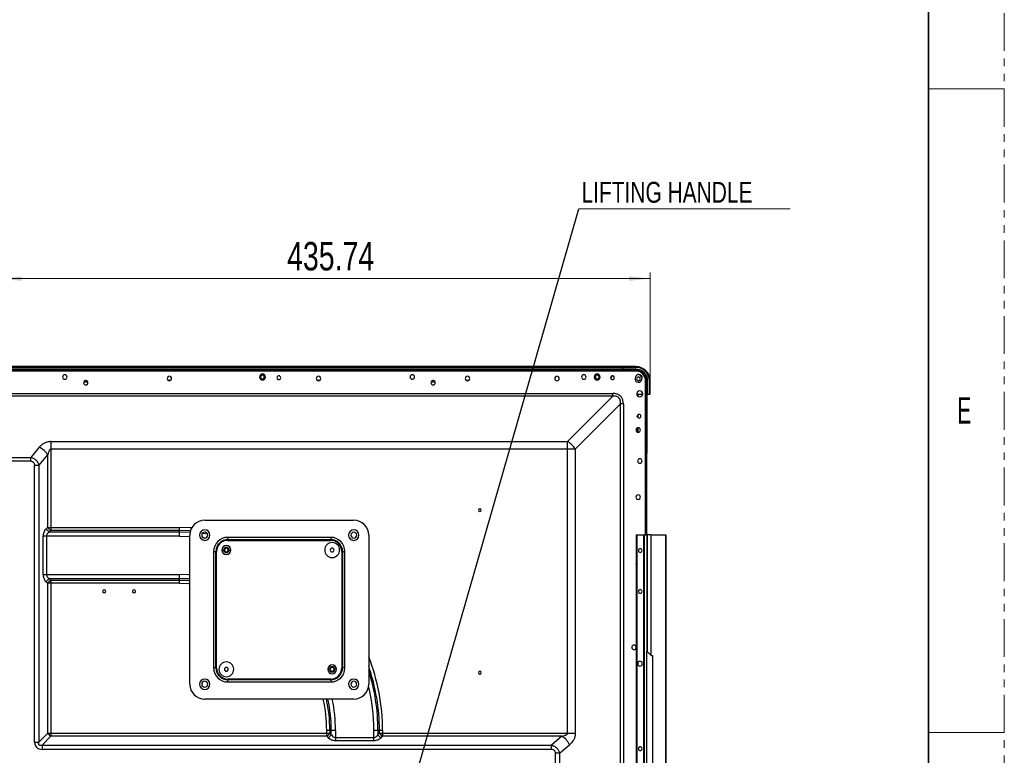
# Model space of a CAD drawing. Header units: millimetres. Extents: x 0 to 1118, y 0 to 864.
# Tile 85 of 256: x 952 to 1118, y 428 to 551. Entities that reach past the tile are written whole.
import ezdxf

# ---------------------------------------------------------------- set-up
doc = ezdxf.new("R2010")
doc.units = ezdxf.units.MM
doc.linetypes.add('PHANTOM', pattern=[12.7, 6.35, -1.27, 1.27, -1.27, 1.27, -1.27])
doc.styles.add('SLDTEXTSTYLE0', font='TXT', dxfattribs={"width": 0.75})
doc.styles.add('SLDTEXTSTYLE3', font='TXT', dxfattribs={"width": 0.6})
doc.dimstyles.new('SLDDIMSTYLE0', dxfattribs={"dimtxt": 4.7625, "dimasz": 3.556, "dimexe": 0, "dimexo": 0.0625, "dimgap": 1.190625, "dimtad": 1, "dimlfac": 4, "dimrnd": 1e-09, "dimzin": 12, "dimdsep": 46, "dimtxsty": 'SLDTEXTSTYLE0', "dimsah": 1, "dimcen": 0.09, "dimadec": 0, "dimazin": 3, "dimtfac": 1, "dimtofl": 0, "dimtmove": 0, "dimatfit": 3, "dimfxl": 1, "dimfrac": 2, "dimtolj": 1, "dimtzin": 12, "dimarcsym": 0})
doc.dimstyles.new('SLDDIMSTYLE2', dxfattribs={"dimtxt": 0.18, "dimasz": 0.762, "dimexe": 0, "dimexo": 0.0625, "dimgap": 0, "dimtad": 0, "dimtih": 1, "dimtoh": 1, "dimdec": 0, "dimrnd": 1e-09, "dimzin": 0, "dimdsep": 46, "dimtxsty": 'Standard', "dimblk1": 'DOT', "dimblk2": 'DOT', "dimsah": 1, "dimcen": 0.09, "dimadec": 0, "dimazin": 0, "dimtfac": 0.762, "dimtdec": 0, "dimtofl": 0, "dimtmove": 0, "dimatfit": 3, "dimldrblk": 'DOT', "dimfxl": 1, "dimfrac": 2, "dimtolj": 1, "dimtzin": 0, "dimarcsym": 0})

# ---------------------------------------------------------------- blocks, each defined once
blk = doc.blocks.new('_D_19')
at = {"color": 7, "linetype": 'Continuous', "lineweight": 0}
for p, q in [((949.26, 468.13), (949.26, 508.93)), ((1058.2, 489.52), (1058.2, 508.93)), ((1058.2, 507.93), (949.26, 507.93))]:
    blk.add_line(p, q, dxfattribs=at)
at = {"color": 7, "linetype": 'Continuous', "lineweight": 18}
for points in [[(949.26, 507.93), (952.82, 507.55), (952.82, 508.31)], [(1058.2, 507.93), (1054.64, 508.31), (1054.64, 507.55)]]:
    blk.add_solid(points, dxfattribs=at)
at = {"color": 7, "linetype": 'Continuous', "lineweight": 18, "insert": (997.31, 514.07), "char_height": 4.762, "attachment_point": 1, "style": 'SLDTEXTSTYLE0'}
blk.add_mtext('435.74', dxfattribs=at)
blk = doc.blocks.new('SW_NOTE_0_12')
at = {"color": 0, "linetype": 'Continuous', "lineweight": 0}
blk.add_line((35.43, 0), (0, 0), dxfattribs=at)
at = {"color": 0, "linetype": 'Continuous', "lineweight": 0, "insert": (0.46, 4.53), "char_height": 3.5, "attachment_point": 1, "style": 'SLDTEXTSTYLE0'}
blk.add_mtext('LIFTING HANDLE', dxfattribs=at)
blk = doc.blocks.new('_Dot')
at = {"color": 0, "linetype": 'ByBlock', "lineweight": -2}
blk.add_line((-0.5, 0), (-1, 0), dxfattribs=at)
at = {"color": 0, "linetype": 'ByBlock', "const_width": 0.5}
blk.add_lwpolyline([(-0.25, 0, 1), (0.25, 0, 1)], format="xyb", close=True, dxfattribs=at)

msp = doc.modelspace()

# ---------------------------------------------------------------- linework, layer by layer
at = {"color": 7, "linetype": 'PHANTOM', "lineweight": 18}
msp.add_line((1117.6, 0), (1117.6, 863.6), dxfattribs=at)
at = {"color": 7, "linetype": 'Continuous', "lineweight": 35}
msp.add_line((1104.9, 838.2), (1104.9, 25.4), dxfattribs=at)
at = {"color": 7, "linetype": 'Continuous', "lineweight": 18}
for p, q in [((1104.9, 539.75), (1117.6, 539.75)), ((1104.9, 431.8), (1117.6, 431.8))]:
    msp.add_line(p, q, dxfattribs=at)
at = {"color": 7, "linetype": 'Continuous', "lineweight": 25}
for p, q in [((692.7023, 492.5456), (1055.8223, 492.5456)), ((1055.8223, 492.4206), (692.7023, 492.4206)), ((1053.5473, 493.1706), (694.9773, 493.1706)), ((694.9773, 493.0456), (1053.5473, 493.0456)), ((694.9773, 492.7456), (1053.5473, 492.7456)), ((694.9773, 492.6706), (1053.5473, 492.6706)), ((1053.5473, 493.1706), (1053.5473, 493.0456)), ((1053.5473, 492.7456), (1053.5473, 493.0456)), ((1053.5473, 492.6706), (1053.5473, 492.7456)), ((1053.5473, 492.5456), (1053.5473, 492.6706)), ((1053.5473, 492.6206), (1053.5723, 492.6206)), ((1055.8223, 493.1706), (1053.5723, 493.1706)), ((1053.5723, 493.0456), (1053.5723, 493.1706)), ((1053.5723, 493.0456), (1053.5723, 492.7456)), ((1053.5723, 493.0456), (1055.8223, 493.0456)), ((1053.5723, 492.7456), (1055.8223, 492.7456)), ((1053.5723, 492.6706), (1053.5723, 492.7456)), ((1053.5723, 492.6706), (1055.8223, 492.6706)), ((1053.5723, 492.6706), (1053.5723, 492.5456)), ((1055.8223, 493.1706), (1055.8223, 493.0456)), ((1055.8223, 492.7456), (1055.8223, 492.6706)), ((1055.8223, 492.4206), (1055.8223, 492.5456)), ((963.8971, 490.5919), (963.1875, 490.5919)), ((963.5948, 490.8419), (963.4898, 490.8419)), ((977.7528, 490.8419), (977.3918, 490.8419)), ((1002.7528, 490.8419), (1002.3918, 490.8419)), ((1022.1671, 490.5919), (1021.4575, 490.5919)), ((1021.8648, 490.8419), (1021.7598, 490.8419)), ((1027.7528, 490.8419), (1027.3918, 490.8419)), ((1055.8242, 491.5569), (1055.7314, 491.3801)), ((1056.7277, 490.8575), (1056.8204, 491.0343)), ((1057.5723, 490.7956), (1057.4473, 490.7956)), ((1057.5723, 490.7956), (1057.5723, 464.9556)), ((1057.7723, 490.7956), (1057.6973, 490.7956)), ((1057.6973, 490.7956), (1057.6973, 488.5456)), ((1057.7723, 490.7956), (1057.7723, 488.5456)), ((1058.0723, 490.7956), (1058.1973, 490.7956)), ((1058.0723, 490.7956), (1058.0723, 488.5456)), ((1058.1973, 488.5456), (1058.1973, 490.7956)), ((696.582, 488.6786), (1051.9426, 488.6786)), ((1051.9426, 488.1965), (696.582, 488.1965)), ((1051.9426, 488.1965), (1044.3671, 480.621)), ((1051.9426, 488.1965), (1051.9426, 488.6786)), ((1055.9634, 488.5456), (1056.9562, 488.5456)), ((1056.0436, 488.3285), (1056.0436, 488.5456)), ((1057.5723, 488.5456), (1057.6973, 488.5456)), ((1057.6473, 488.5456), (1057.6473, 478.6706)), ((1057.7723, 488.5456), (1057.6973, 488.5456)), ((1057.7723, 488.5456), (1058.0723, 488.5456)), ((1058.1973, 488.5456), (1058.0723, 488.5456)), ((1045.6527, 479.3354), (1053.2282, 486.9109)), ((1053.7103, 486.9109), (1053.2282, 486.9109)), ((1056.0436, 484.7681), (1056.0436, 484.9431)), ((1056.0436, 482.2036), (1056.0436, 482.8877)), ((957.698, 480.621), (1044.3671, 480.621)), ((957.698, 480.621), (957.698, 479.3354)), ((1044.3671, 479.3354), (1044.3671, 480.621)), ((955.7534, 479.6611), (954.3249, 477.9586)), ((957.698, 479.3354), (957.698, 466.2163)), ((1044.3671, 479.3354), (957.698, 479.3354)), ((1044.3671, 431.7163), (1044.3671, 479.3354)), ((1045.6527, 479.3354), (1044.3671, 479.3354)), ((1045.6527, 479.3354), (1045.6527, 431.7163)), ((944.1997, 477.9586), (954.3249, 477.9586)), ((954.3249, 477.3159), (944.1997, 477.3159)), ((954.3249, 477.3159), (954.3249, 477.9586)), ((955.6802, 476.6028), (957.1676, 478.3755)), ((957.1676, 466.2163), (957.1676, 478.3755)), ((954.9731, 430.2288), (954.9731, 476.6028)), ((955.6802, 476.6028), (954.9731, 476.6028)), ((955.6802, 476.6028), (955.6802, 430.2288)), ((983.4948, 467.4181), (1008.4948, 467.4181)), ((957.1676, 466.2163), (956.9302, 465.9788)), ((957.1676, 466.2163), (957.698, 466.2163)), ((957.698, 466.2163), (957.698, 465.6859)), ((957.698, 466.2163), (979.2623, 466.2163)), ((979.2623, 465.6859), (979.2623, 466.2163)), ((956.4176, 458.3198), (956.4176, 464.7414)), ((956.948, 464.7414), (956.4176, 464.7414)), ((956.948, 464.7414), (956.948, 458.3198)), ((979.2623, 464.7414), (956.948, 464.7414)), ((957.4605, 465.4485), (957.698, 465.6859)), ((957.4605, 465.4485), (979.2623, 465.4485)), ((979.2623, 465.6859), (957.698, 465.6859)), ((979.2623, 465.4485), (979.2623, 465.6859)), ((980.9948, 439.9181), (980.9948, 464.9181)), ((1004.6198, 464.5431), (987.3698, 464.5431)), ((987.3698, 464.1681), (987.3698, 464.5431)), ((987.3698, 464.1681), (1004.6198, 464.1681)), ((987.3698, 464.0431), (987.3698, 464.1681)), ((987.3698, 464.0431), (1004.6198, 464.0431)), ((1004.6198, 464.5431), (1004.6198, 464.1681)), ((1004.6198, 464.1681), (1004.6198, 464.0431)), ((1010.9948, 464.9181), (1010.9948, 439.9181)), ((1055.8686, 464.9556), (1055.8686, 309.7556)), ((1055.8686, 464.9556), (1055.9936, 464.9556)), ((1055.9936, 464.9556), (1055.9936, 309.7556)), ((1055.9936, 464.9556), (1057.0936, 464.9556)), ((1057.0936, 464.9556), (1057.0936, 309.7556)), ((1057.0936, 464.9556), (1057.2186, 464.9556)), ((1057.2186, 464.9556), (1057.2186, 309.7556)), ((1057.2186, 464.9556), (1057.6686, 464.9556)), ((1057.6686, 464.9556), (1057.6686, 445.432)), ((1057.6686, 464.9556), (1057.7186, 464.9556)), ((1057.7186, 464.9556), (1057.7186, 445.382)), ((1058.2918, 464.9556), (1057.7186, 464.9556)), ((1058.2918, 464.9556), (1058.2918, 444.8087)), ((1058.2918, 464.9556), (1058.3802, 464.9556)), ((1058.3802, 444.7428), (1058.3802, 464.9556)), ((1058.3802, 464.9556), (1060.807, 464.9556)), ((1060.807, 464.9556), (1060.807, 309.7556)), ((1060.807, 464.9556), (1060.8436, 464.9556)), ((1060.8436, 309.7556), (1060.8436, 464.9556)), ((986.3837, 462.4181), (986.6823, 462.4181)), ((987.8559, 462.4181), (987.5573, 462.4181)), ((984.9948, 462.1681), (984.9948, 442.6681)), ((984.9948, 462.1681), (985.3698, 462.1681)), ((985.3698, 442.6681), (985.3698, 462.1681)), ((985.3698, 462.1681), (985.4948, 462.1681)), ((985.4948, 442.6681), (985.4948, 462.1681)), ((1006.4948, 462.1681), (1006.6198, 462.1681)), ((1006.4948, 462.1681), (1006.4948, 442.6681)), ((1006.6198, 462.1681), (1006.9948, 462.1681)), ((1006.6198, 462.1681), (1006.6198, 442.6681)), ((1006.9948, 442.6681), (1006.9948, 462.1681)), ((956.4176, 458.3198), (956.948, 458.3198)), ((956.948, 458.3198), (979.2623, 458.3198)), ((979.2623, 457.6127), (957.4605, 457.6127)), ((957.698, 457.3753), (957.4605, 457.6127)), ((979.2623, 457.3753), (979.2623, 457.6127)), ((956.9302, 457.0824), (957.1676, 456.845)), ((957.1676, 431.7163), (957.1676, 456.845)), ((957.698, 456.845), (957.1676, 456.845)), ((957.698, 457.3753), (979.2623, 457.3753)), ((957.698, 457.3753), (957.698, 456.845)), ((957.698, 456.845), (957.698, 431.7163)), ((979.2623, 456.845), (957.698, 456.845)), ((979.2623, 456.845), (979.2623, 457.3753)), ((1057.6686, 411.3722), (1057.6686, 445.432)), ((1058.2918, 444.8087), (1057.7186, 445.382)), ((1058.3802, 444.7428), (1058.4838, 444.7204)), ((1058.4838, 444.7204), (1058.5936, 444.7204)), ((1058.5936, 444.7204), (1058.5936, 412.0839)), ((985.3698, 442.6681), (984.9948, 442.6681)), ((985.4948, 442.6681), (985.3698, 442.6681)), ((1006.6198, 442.6681), (1006.4948, 442.6681)), ((1006.9948, 442.6681), (1006.6198, 442.6681)), ((1056.1686, 443.1016), (1056.1686, 443.6096)), ((1004.1337, 442.4181), (1004.4323, 442.4181)), ((1005.6059, 442.4181), (1005.3073, 442.4181)), ((987.3698, 440.6681), (987.3698, 440.7931)), ((1004.6198, 440.7931), (987.3698, 440.7931)), ((987.3698, 440.2931), (987.3698, 440.6681)), ((1004.6198, 440.6681), (987.3698, 440.6681)), ((987.3698, 440.2931), (1004.6198, 440.2931)), ((1004.6198, 440.7931), (1004.6198, 440.6681)), ((1004.6198, 440.6681), (1004.6198, 440.2931)), ((1008.4948, 437.4181), (983.4948, 437.4181)), ((957.1676, 431.7163), (955.6802, 430.2288)), ((956.2105, 429.6985), (957.698, 431.1859)), ((957.1676, 431.7163), (957.698, 431.7163)), ((957.698, 431.7163), (957.698, 431.1859)), ((957.698, 431.7163), (1003.9516, 431.7163)), ((1003.9516, 431.1859), (957.698, 431.1859)), ((1003.9516, 431.7163), (1003.9516, 432.1556)), ((1004.482, 432.1556), (1003.9516, 432.1556)), ((1003.9516, 431.1859), (1003.9516, 431.7163)), ((1003.9516, 431.7163), (1004.482, 431.7163)), ((1003.9516, 431.1859), (1004.1891, 430.9485)), ((1004.482, 432.1556), (1004.482, 431.7163)), ((1004.7194, 432.1556), (1004.482, 432.1556)), ((1004.7194, 431.4788), (1004.482, 431.7163)), ((1004.7194, 431.4788), (1004.7194, 432.1556)), ((1005.4265, 432.1556), (1005.4265, 430.9663)), ((1011.8481, 430.9663), (1011.8481, 432.1556)), ((1012.5552, 432.1556), (1012.5552, 431.4788)), ((1012.7926, 432.1556), (1012.5552, 432.1556)), ((1012.7926, 431.7163), (1012.5552, 431.4788)), ((1012.7926, 431.7163), (1012.7926, 432.1556)), ((1013.323, 432.1556), (1012.7926, 432.1556)), ((1012.7926, 431.7163), (1013.323, 431.7163)), ((1013.0855, 430.9485), (1013.323, 431.1859)), ((1013.323, 432.1556), (1013.323, 431.7163)), ((1013.323, 431.7163), (1044.3671, 431.7163)), ((1013.323, 431.7163), (1013.323, 431.1859)), ((1043.4072, 431.1859), (1013.323, 431.1859)), ((1043.4072, 431.1859), (1041.6345, 429.6985)), ((1044.3671, 431.7163), (1045.6527, 431.7163)), ((954.9731, 430.2288), (955.6802, 430.2288)), ((956.2105, 429.6985), (956.2105, 428.9914)), ((956.2105, 429.6985), (1041.6345, 429.6985)), ((1005.4265, 430.9663), (1005.4265, 430.4359)), ((1005.4265, 430.9663), (1011.8481, 430.9663)), ((1011.8481, 430.4359), (1005.4265, 430.4359)), ((1011.8481, 430.4359), (1011.8481, 430.9663)), ((1041.6345, 428.9914), (1041.6345, 429.6985)), ((1042.9903, 428.3432), (1044.6928, 429.7717)), ((1041.6345, 428.9914), (956.2105, 428.9914)), ((1042.3475, 421.968), (1042.3475, 428.3432)), ((1042.9903, 428.3432), (1042.3475, 428.3432)), ((1042.9903, 428.3432), (1042.9903, 421.968))]:
    msp.add_line(p, q, dxfattribs=at)
at = {"color": 8, "linetype": 'Continuous', "lineweight": 25}
for p, q in [((1057.4473, 464.9556), (1057.4473, 490.7956)), ((1056.1686, 488.1992), (1056.1686, 488.5456)), ((1053.2282, 295.4066), (1053.2282, 486.9109)), ((1053.7103, 486.9109), (1053.7103, 295.4066)), ((1056.1686, 484.5967), (1056.1686, 485.1145)), ((1056.1686, 482.1717), (1056.1686, 482.9195)), ((1057.6473, 478.6706), (1057.5723, 478.6706)), ((983.1012, 465.2264), (983.9538, 465.1163)), ((983.2204, 464.5001), (983.6539, 464.4441)), ((983.6246, 465.401), (983.4919, 465.4181))]:
    msp.add_line(p, q, dxfattribs=at)
at = {"color": 7, "linetype": 'Continuous', "lineweight": 25, "flags": 128}
for points in [[(1051.8103, 491.6227), (1051.7218, 491.3813), (1051.5825, 491.2065)], [(979.2623, 464.7414), (979.2623, 464.8394), (979.2623, 464.9365), (979.2623, 465.0317), (979.2623, 465.1241), (979.2623, 465.2128), (979.2623, 465.297), (979.2623, 465.3758), (979.2623, 465.4485)], [(1055.8686, 460.2261), (1055.8508, 460.1891), (1055.8223, 460.0456)], [(1055.8223, 460.0456), (1055.8508, 459.9021), (1055.8686, 459.8651)], [(979.2623, 457.6127), (979.2623, 457.6854), (979.2623, 457.7643), (979.2623, 457.8484), (979.2623, 457.9371), (979.2623, 458.0295), (979.2623, 458.1247), (979.2623, 458.2218), (979.2623, 458.3198)], [(1005.4265, 432.1556), (1005.3285, 432.1556), (1005.2314, 432.1556), (1005.1362, 432.1556), (1005.0438, 432.1556), (1004.9551, 432.1556), (1004.8709, 432.1556), (1004.7921, 432.1556), (1004.7194, 432.1556)], [(1012.5552, 432.1556), (1012.4825, 432.1556), (1012.4037, 432.1556), (1012.3195, 432.1556), (1012.2308, 432.1556), (1012.1384, 432.1556), (1012.0432, 432.1556), (1011.9461, 432.1556), (1011.8481, 432.1556)]]:
    msp.add_lwpolyline(points, dxfattribs=at)
at = {"color": 8, "linetype": 'Continuous', "lineweight": 25, "flags": 128}
for points in [[(981.3216, 466.154), (981.0449, 466.1696), (979.2623, 466.2163)], [(981.1, 465.6355), (981.0171, 465.64), (979.2623, 465.6859)], [(979.2623, 465.4485), (981.0047, 465.4029), (981.0419, 465.4009)], [(979.2623, 464.7414), (980.9677, 464.6967), (980.9948, 464.6953)], [(980.9948, 458.2624), (980.7836, 458.2756), (979.2623, 458.3198)], [(980.9948, 457.5537), (980.7994, 457.5663), (979.2623, 457.6127)], [(979.2623, 457.3753), (980.785, 457.3293), (980.9948, 457.3157)], [(979.2623, 456.845), (980.753, 456.7999), (980.9948, 456.7841)]]:
    msp.add_lwpolyline(points, dxfattribs=at)
at = {"color": 7, "linetype": 'Continuous', "lineweight": 25}
for centre, radius, start, end in [((1055.8223, 490.7956), 2.375, 0, 90), ((1055.8223, 490.7956), 2.25, 0, 90), ((1055.8223, 490.7956), 1.95, 0, 90), ((1055.8223, 490.7956), 1.875, 0, 90), ((1055.8223, 490.7956), 1.75, 0, 90), ((1055.8223, 490.7956), 1.625, 0, 90), ((960.0423, 491.4331), 0.375, 0, 180), ((960.0423, 491.4331), 0.375, 180, 0), ((963.5423, 490.4706), 0.375, 90, 270), ((963.5423, 490.4706), 0.375, 270, 90), ((977.5723, 491.1706), 0.375, 0, 180), ((977.5723, 491.1706), 0.375, 180, 0), ((993.1773, 491.4331), 0.5, 90, 270), ((993.1773, 491.4331), 0.3125, 0, 180), ((993.1773, 491.4331), 0.3125, 180, 0), ((993.1773, 491.4331), 0.5, 270, 90), ((995.9273, 491.3169), 0.3125, 90, 270), ((995.9273, 491.3169), 0.3125, 270, 90), ((1002.5723, 491.1706), 0.375, 0, 180), ((1002.5723, 491.1706), 0.375, 180, 0), ((1018.3123, 491.4331), 0.375, 0, 180), ((1018.3123, 491.4331), 0.375, 180, 0), ((1021.8123, 490.4706), 0.375, 90, 270), ((1021.8123, 490.4706), 0.375, 270, 90), ((1027.5723, 491.1706), 0.375, 0, 180), ((1027.5723, 491.1706), 0.375, 180, 0), ((1042.5723, 491.1706), 0.375, 0, 180), ((1042.5723, 491.1706), 0.375, 180, 0), ((1047.0723, 491.4331), 0.375, 0, 180), ((1047.0723, 491.4331), 0.375, 180, 0), ((1049.3223, 491.4331), 0.5, 90, 270), ((1049.3223, 491.4331), 0.3125, 0, 180), ((1049.3223, 491.4331), 0.3125, 180, 0), ((1049.3223, 491.4331), 0.5, 270, 90), ((1051.8748, 491.3169), 0.3125, 90, 270), ((1051.8748, 491.3169), 0.3125, 270, 90), ((1056.2296, 491.1188), 0.5625, 152.32, 332.32), ((1056.3223, 491.2956), 0.5625, 332.32, 152.32), ((1056.2296, 491.1188), 0.3125, 90, 270), ((1056.2296, 491.1188), 0.3125, 270, 90), ((1055.8223, 490.7956), 1.15, 22.828755, 67.171246), ((1056.4598, 488.6056), 0.5, 0, 180), ((1056.4598, 488.6056), 0.5, 180, 0), ((1056.3436, 484.8556), 0.3125, 90, 270), ((1056.3436, 484.8556), 0.3125, 270, 90), ((1056.1973, 482.5456), 0.375, 0, 180), ((1056.1973, 482.5456), 0.375, 180, 0), ((1042.4482, 477.4165), 3.7351, 30.914138, 59.085862), ((954.2004, 476.532), 3.4932, 31.851876, 63.604006), ((1056.4686, 477.3556), 0.375, 90, 270), ((1056.4686, 477.3556), 0.375, 270, 90), ((1057.5223, 478.6706), 0.125, 293.578179, 0), ((1056.1973, 471.2956), 0.375, 0, 180), ((1056.1973, 471.2956), 0.375, 180, 0), ((1029.6373, 469.1056), 0.2375, 0, 180), ((1029.6373, 469.1056), 0.2375, 180, 0), ((983.4948, 464.9181), 2.5, 90, 180), ((1008.4948, 464.9181), 2.5, 0, 90), ((958.2624, 466.7807), 1.2317, 207.273779, 242.726221), ((983.4948, 464.9181), 0.875, 0, 180), ((1008.4948, 464.9181), 0.875, 0, 180), ((983.4948, 464.9181), 0.875, 180, 0), ((983.4948, 464.9181), 0.5, 0, 180), ((983.4948, 464.9181), 0.5, 180, 0), ((987.3698, 462.1681), 2.375, 90, 180), ((987.3698, 462.1681), 2, 90, 180), ((987.3698, 462.1681), 1.875, 90, 180), ((1004.6198, 462.1681), 2.375, 0, 90), ((1004.6198, 462.1681), 2, 0, 90), ((1004.6198, 462.1681), 1.875, 0, 90), ((1008.4948, 464.9181), 0.875, 180, 0), ((1008.4948, 464.9181), 0.5, 0, 180), ((1008.4948, 464.9181), 0.5, 180, 0), ((987.1198, 462.4181), 0.7361, 0, 180), ((987.1198, 462.4181), 0.7361, 180, 0), ((987.1198, 462.4181), 0.4375, 0, 180), ((987.1198, 462.4181), 0.4375, 180, 0), ((987.1198, 462.4181), 0.3125, 0, 180), ((987.1198, 462.4181), 0.3125, 180, 0), ((1004.8698, 462.4181), 1.25, 0, 180), ((1004.8698, 462.4181), 1.25, 180, 0), ((1004.8698, 462.4181), 0.3125, 0, 180), ((1004.8698, 462.4181), 0.3125, 180, 0), ((1056.5436, 462.3306), 0.3125, 90, 270), ((1056.5436, 462.3306), 0.3125, 270, 90), ((958.2624, 456.2806), 1.2317, 117.273779, 152.726221), ((1056.5436, 455.4806), 0.3125, 90, 270), ((1056.5436, 455.4806), 0.3125, 270, 90), ((966.6373, 455.4806), 0.2625, 90, 270), ((966.6373, 455.4806), 0.2625, 270, 90), ((971.6373, 455.4806), 0.2625, 90, 270), ((971.6373, 455.4806), 0.2625, 270, 90), ((1055.4973, 446.1056), 0.375, 90, 270), ((1055.4973, 446.1056), 0.375, 8.047185, 90), ((1055.4973, 446.1056), 0.375, 270, 351.952815), ((987.3698, 442.6681), 2.375, 180, 270), ((987.3698, 442.6681), 2, 180, 270), ((987.3698, 442.6681), 1.875, 180, 270), ((987.1198, 442.4181), 1.25, 0, 180), ((987.1198, 442.4181), 0.3125, 0, 180), ((1004.8698, 442.4181), 0.7361, 0, 180), ((1004.8698, 442.4181), 0.4375, 0, 180), ((1004.8698, 442.4181), 0.3125, 0, 180), ((1004.6198, 442.6681), 2.375, 270, 0), ((1004.6198, 442.6681), 2, 270, 0), ((1004.6198, 442.6681), 1.875, 270, 0), ((1056.4936, 443.3556), 0.4125, 90, 270), ((1056.4936, 443.3556), 0.4125, 270, 90), ((987.1198, 442.4181), 1.25, 180, 0), ((987.1198, 442.4181), 0.3125, 180, 0), ((1004.8698, 442.4181), 0.7361, 180, 0), ((1004.8698, 442.4181), 0.4375, 180, 0), ((1004.8698, 442.4181), 0.3125, 180, 0), ((1029.6373, 441.8556), 0.2375, 0, 180), ((1029.6373, 441.8556), 0.2375, 180, 0), ((983.4948, 439.9181), 2.5, 180, 270), ((983.4948, 439.9181), 0.875, 0, 180), ((983.4948, 439.9181), 0.875, 180, 0), ((983.4948, 439.9181), 0.5, 0, 180), ((983.4948, 439.9181), 0.5, 180, 0), ((1008.4948, 439.9181), 0.875, 0, 180), ((1008.4948, 439.9181), 0.875, 180, 0), ((1008.4948, 439.9181), 0.5, 0, 180), ((1008.4948, 439.9181), 0.5, 180, 0), ((1008.4948, 439.9181), 2.5, 270, 0), ((958.2624, 432.2807), 1.2317, 207.273778, 242.726221), ((1003.3872, 432.2807), 1.2317, 297.273779, 332.726221), ((1013.8874, 432.2807), 1.2317, 207.273779, 242.726221), ((1041.5637, 428.2187), 3.4932, 26.395994, 58.148123), ((1056.5436, 429.1056), 0.3125, 90, 270), ((1056.5436, 429.1056), 0.3125, 270, 90)]:
    msp.add_arc(centre, radius, start, end, dxfattribs=at)
at = {"color": 8, "linetype": 'Continuous', "lineweight": 25}
for radius, start, end in [(34.0607, 0, 21.30703), (33.5303, 0, 18.847463), (33.2929, 0, 17.611238), (32.5858, 360, 13.266185), (24.6893, 0, 12.306929), (25.2197, 0, 12.044209), (25.4571, 0, 11.930213), (26.1642, 359.999999, 11.603244)]:
    msp.add_arc((979.2623, 432.1556), radius, start, end, dxfattribs=at)
at = {"color": 7, "linetype": 'Continuous', "lineweight": 25}
for points, knots in [([(1053.7103, 486.9109), (1053.6998, 487.0977), (1053.6797, 487.4536), (1053.4857, 487.9411), (1053.1418, 488.3468), (1052.6068, 488.6327), (1052.1763, 488.6624), (1051.9426, 488.6786)], [0, 0, 0, 0, 0.19770347, 0.37664742, 0.5459563, 0.75344774, 1, 1, 1, 1]), ([(1053.2282, 486.9109), (1053.2452, 487.1305), (1053.2678, 487.4221), (1053.1097, 487.7707), (1052.9443, 487.9536), (1052.7546, 488.1071), (1052.4175, 488.2316), (1052.1459, 488.2115), (1051.9426, 488.1965)], [0, 0, 0, 0, 0.29592024, 0.39280646, 0.51519387, 0.63111578, 0.72389853, 1, 1, 1, 1]), ([(957.698, 480.621), (957.4899, 480.6009), (957.1051, 480.5637), (956.5787, 480.3718), (956.1409, 480.058), (955.8913, 479.8023), (955.7534, 479.6611)], [0, 0, 0, 0, 0.26010103, 0.48091163, 0.71312575, 1, 1, 1, 1]), ([(957.698, 479.3354), (957.6789, 479.3328), (957.6419, 479.3279), (957.5668, 479.2922), (957.4895, 479.2089), (957.4018, 479.0767), (957.2768, 478.801), (957.2141, 478.5564), (957.1676, 478.3755)], [0, 0, 0, 0, 0.04916198, 0.0950867, 0.21108508, 0.33766023, 0.51004697, 1, 1, 1, 1]), ([(954.3249, 477.9586), (954.4937, 477.9091), (954.8205, 477.8131), (955.23, 477.4987), (955.5364, 477.0892), (955.6313, 476.7681), (955.6802, 476.6028)], [0, 0, 0, 0, 0.25930488, 0.50198468, 0.74378036, 1, 1, 1, 1]), ([(954.3249, 477.3159), (954.413, 477.3053), (954.5407, 477.29), (954.6876, 477.2047), (954.8126, 477.0944), (954.9428, 476.8955), (954.9624, 476.7058), (954.9731, 476.6028)], [0, 0, 0, 0, 0.24548242, 0.35587644, 0.47092836, 0.71293724, 1, 1, 1, 1]), ([(956.4176, 464.7414), (956.4258, 464.8595), (956.4416, 465.0876), (956.5372, 465.4144), (956.7033, 465.7148), (956.8496, 465.885), (956.9302, 465.9788)], [0, 0, 0, 0, 0.2383473, 0.46049831, 0.70271066, 1, 1, 1, 1]), ([(957.4605, 465.4485), (957.3745, 465.3897), (957.2341, 465.2937), (957.0636, 465.1294), (956.9868, 464.9447), (956.9621, 464.8153), (956.948, 464.7414)], [0, 0, 0, 0, 0.36207917, 0.59116114, 0.76669039, 1, 1, 1, 1]), ([(956.9302, 457.0824), (956.8498, 457.1751), (956.7033, 457.344), (956.5381, 457.6456), (956.4424, 457.9732), (956.426, 458.2019), (956.4176, 458.3198)], [0, 0, 0, 0, 0.29532772, 0.53817879, 0.76179181, 1, 1, 1, 1]), ([(956.948, 458.3198), (956.9624, 458.246), (956.9873, 458.1187), (957.0595, 457.9352), (957.2316, 457.7713), (957.3728, 457.6735), (957.4605, 457.6127)], [0, 0, 0, 0, 0.23365226, 0.40246189, 0.62871497, 1, 1, 1, 1]), ([(1057.7186, 445.382), (1057.7113, 445.3893), (1057.6982, 445.4023), (1057.6834, 445.4172), (1057.6754, 445.4252), (1057.6714, 445.4292), (1057.669, 445.4316), (1057.6687, 445.4318), (1057.6686, 445.432)], [0, 0, 0, 0, 0.31656955, 0.56095625, 0.66737497, 0.77138845, 0.88015926, 1, 1, 1, 1]), ([(1058.307, 444.7936), (1058.3042, 444.7964), (1058.2991, 444.8015), (1058.2941, 444.8065), (1058.2918, 444.8087)], [0, 0, 0, 0, 0.55997168, 1, 1, 1, 1]), ([(1058.307, 444.7936), (1058.3194, 444.7826), (1058.344, 444.7607), (1058.3682, 444.7487), (1058.3802, 444.7428)], [0, 0, 0, 0, 0.503283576, 1, 1, 1, 1]), ([(1004.7194, 431.4788), (1004.7782, 431.3928), (1004.8742, 431.2524), (1005.0385, 431.0819), (1005.2232, 431.0051), (1005.3527, 430.9804), (1005.4265, 430.9663)], [0, 0, 0, 0, 0.362079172, 0.591161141, 0.766690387, 1, 1, 1, 1]), ([(1011.8481, 430.9663), (1011.922, 430.9807), (1012.0492, 431.0056), (1012.2327, 431.0778), (1012.3966, 431.2499), (1012.4944, 431.3911), (1012.5552, 431.4788)], [0, 0, 0, 0, 0.23365226, 0.40246189, 0.62871497, 1, 1, 1, 1]), ([(1043.4072, 431.1859), (1043.595, 431.2341), (1043.8413, 431.2973), (1044.1154, 431.4245), (1044.2417, 431.5084), (1044.3235, 431.585), (1044.3595, 431.6603), (1044.3645, 431.6972), (1044.3671, 431.7163)], [0, 0, 0, 0, 0.50840862, 0.6664034, 0.78805143, 0.9049586, 0.95092978, 1, 1, 1, 1]), ([(1045.6527, 431.7163), (1045.6326, 431.5231), (1045.5947, 431.1588), (1045.454, 430.7092), (1045.2493, 430.3754), (1045.0008, 430.0831), (1044.8036, 429.8838), (1044.6928, 429.7717)], [0, 0, 0, 0, 0.24246232, 0.45720359, 0.59429663, 0.77195428, 1, 1, 1, 1]), ([(954.9731, 430.2288), (954.9808, 430.0993), (954.9955, 429.851), (955.1347, 429.5105), (955.3784, 429.2257), (955.7513, 429.0246), (956.0503, 429.003), (956.2105, 428.9914)], [0, 0, 0, 0, 0.19642774, 0.37627282, 0.54817346, 0.75786229, 1, 1, 1, 1]), ([(956.2105, 429.6985), (956.1167, 429.6749), (955.9819, 429.6409), (955.8206, 429.6652), (955.7464, 429.7012), (955.7026, 429.7392), (955.6704, 429.7868), (955.6422, 429.8603), (955.6259, 430.0132), (955.6579, 430.1402), (955.6802, 430.2288)], [0, 0, 0, 0, 0.28009467, 0.40255339, 0.45916881, 0.51217788, 0.56401371, 0.61980645, 0.73490161, 1, 1, 1, 1]), ([(1005.4265, 430.4359), (1005.3084, 430.4441), (1005.0803, 430.4599), (1004.7536, 430.5555), (1004.4531, 430.7216), (1004.2829, 430.8679), (1004.1891, 430.9485)], [0, 0, 0, 0, 0.2383473, 0.4604983, 0.70271066, 1, 1, 1, 1]), ([(1013.0855, 430.9485), (1012.9928, 430.8681), (1012.8239, 430.7216), (1012.5223, 430.5564), (1012.1947, 430.4607), (1011.966, 430.4444), (1011.8481, 430.4359)], [0, 0, 0, 0, 0.29532772, 0.53817879, 0.76179181, 1, 1, 1, 1]), ([(1041.6345, 429.6985), (1041.8056, 429.6468), (1042.1344, 429.5475), (1042.5463, 429.2324), (1042.8523, 428.8251), (1042.9437, 428.5061), (1042.9903, 428.3432)], [0, 0, 0, 0, 0.26572397, 0.51073619, 0.75026553, 1, 1, 1, 1]), ([(1042.3475, 428.3432), (1042.3362, 428.4331), (1042.3197, 428.5638), (1042.2322, 428.7134), (1042.1204, 428.838), (1041.9202, 428.9593), (1041.7347, 428.9802), (1041.6345, 428.9914)], [0, 0, 0, 0, 0.25076007, 0.36455409, 0.48058659, 0.71942977, 1, 1, 1, 1])]:
    msp.add_open_spline(points, degree=3, knots=knots, dxfattribs=at)
for points in [[(956.9302, 465.9788), (956.9604, 465.9254), (957.0209, 465.8184), (957.1513, 465.6696), (957.3001, 465.5392), (957.407, 465.4787), (957.4605, 465.4485)], [(957.4605, 457.6127), (957.407, 457.5825), (957.3001, 457.522), (957.1513, 457.3917), (957.0209, 457.2428), (956.9604, 457.1359), (956.9302, 457.0824)], [(1004.1891, 430.9485), (1004.2426, 430.9787), (1004.3495, 431.0392), (1004.4983, 431.1696), (1004.6287, 431.3184), (1004.6892, 431.4254), (1004.7194, 431.4788)], [(1012.5552, 431.4788), (1012.5854, 431.4254), (1012.6459, 431.3184), (1012.7763, 431.1696), (1012.9251, 431.0392), (1013.032, 430.9787), (1013.0855, 430.9485)]]:
    msp.add_open_spline(points, degree=3, dxfattribs=at)

# ---------------------------------------------------------------- block references
at = {"color": 7, "linetype": 'Continuous', "lineweight": 0}
msp.add_blockref('SW_NOTE_0_12', (1046.2328, 519.6283), dxfattribs=at)

# ---------------------------------------------------------------- texts
at = {"color": 7, "linetype": 'Continuous', "lineweight": 0, "insert": (1109.6943, 488.0477), "char_height": 4.445, "attachment_point": 1, "style": 'SLDTEXTSTYLE3'}
msp.add_mtext('E', dxfattribs=at)

# ---------------------------------------------------------------- dimensions: what is measured, and where the dimension line sits
at = {"color": 7, "linetype": 'Continuous', "lineweight": 18}
dim = msp.add_linear_dim(base=(949.2623, 507.9339), p1=(1058.1973, 488.5206), p2=(949.2623, 467.1253), dimstyle='SLDDIMSTYLE0', dxfattribs=at)
dim.commit()
dim.dimension.update_dxf_attribs({"geometry": '_D_19', "text_midpoint": (1006.9876, 507.9339), "dimtype": 160})

# ---------------------------------------------------------------- leaders
at = {"color": 7, "linetype": 'Continuous', "lineweight": 0}
msp.add_leader([(1019.0399, 424.8694), (1046.2328, 519.6283)], dimstyle='SLDDIMSTYLE2', dxfattribs=at)

doc.saveas('drawing.dxf')
